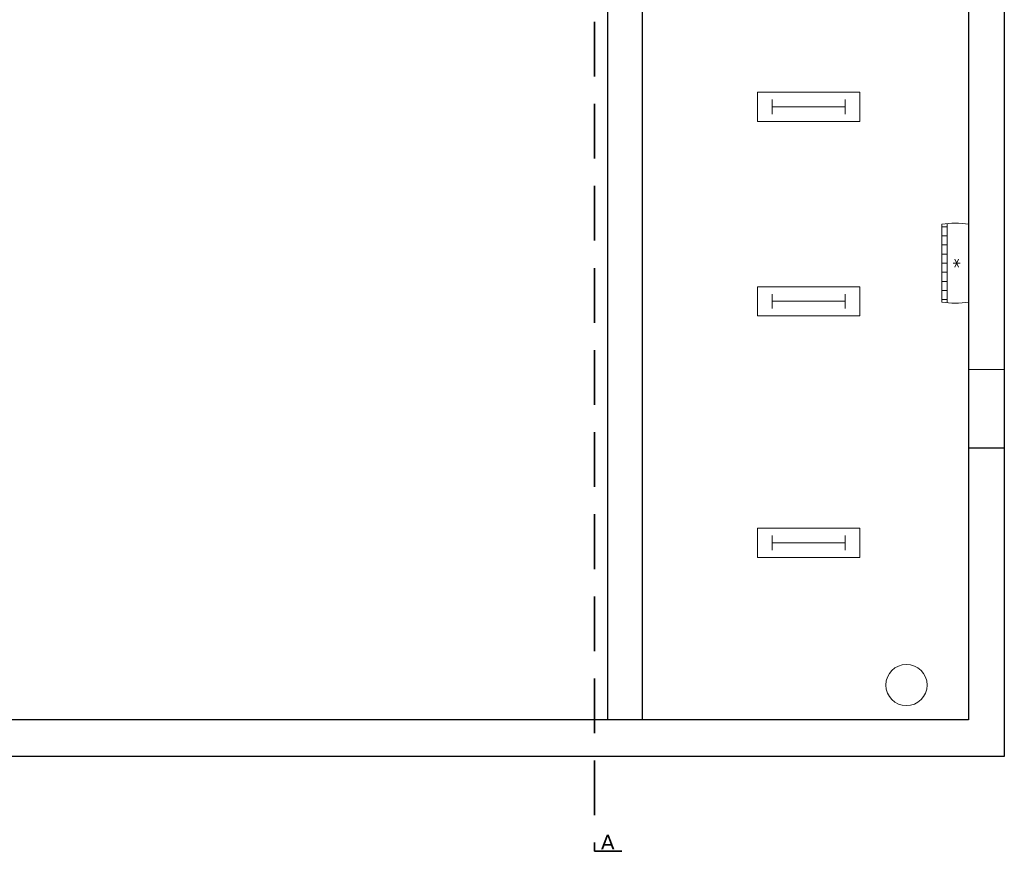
# Model space of a CAD drawing. Header units: centimetres. Extents: x -8592 to 21948, y -2033 to 10821.
# Tile 131 of 147: x 8148 to 9227, y -1928 to -1016. Entities that reach past the tile are written whole.
import ezdxf
from ezdxf.enums import TextEntityAlignment as Align

# ---------------------------------------------------------------- set-up
doc = ezdxf.new("R2010")
doc.units = ezdxf.units.CM
doc.header["$LTSCALE"] = 10
doc.linetypes.add('DASHED', pattern=[0.75, 0.5, -0.25])
doc.layers.get('0').update_dxf_attribs({"color": 254})
for name, color, linetype, lineweight in [('2DE_OBL_L+', 91, 'Continuous', 20), ('2DH_OBJ', 41, 'Continuous', 20), ('obrys', 5, 'Continuous', 35)]:
    doc.layers.add(name, color=color, linetype=linetype, lineweight=lineweight)
doc.styles.add('CP_ATTR', font='ARIAL.TTF')
doc.styles.get("Standard").update_dxf_attribs({"font": 'verdana.ttf'})

# ---------------------------------------------------------------- blocks, each defined once
blk = doc.blocks.new('2darn_star100')
for p, q in [((6.5, -3.8), (-6.5, 3.8)), ((-6.5, -3.8), (6.5, 3.8)), ((0, 7.5), (0, -7.5))]:
    blk.add_line(p, q)
blk = doc.blocks.new('2DARZ_100_zevasf8')
for p, q in [((-42.8, 0), (42.8, 0)), ((-40, 0), (-40, -6)), ((-30, 0), (-30, -6)), ((-20, 0), (-20, -6)), ((-10, 0), (-10, -6)), ((0, 0), (0, -6)), ((10, 0), (10, -6)), ((20, 0), (20, -6)), ((30, 0), (30, -6)), ((40, 0), (40, -6)), ((-43.4, -6), (43.4, -6)), ((-42.8, -29.5), (42.8, -29.5))]:
    blk.add_line(p, q)
for centre, start, end in [((65.5, -14.8), 172.243, 187.757), ((-65.5, -14.8), 0, 7.757), ((-65.5, -14.8), 352.243, 0)]:
    blk.add_arc(centre, 109.3, start, end)
at = {"xscale": 0.65555555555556, "yscale": 0.50826548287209}
blk.add_blockref('2darn_star100', (0, -16.3), dxfattribs=at)
at = {"linetype": 'ByBlock', "style": 'CP_ATTR', "flags": 9}
for tag, p in [('OTHER', (-9.2, -1.8)), ('WEIGHT', (-9.2, -1.8)), ('CHARACTER', (-9.2, -1.8)), ('ORDER-NO', (-9.2, -1.9)), ('PRODUCT-TYPE', (-9.2, -1.8)), ('ARTICLE', (-9.2, -1.8)), ('PRODUCER', (-9.2, -1.8)), ('NUMBER', (-9.2, -1.8)), ('GROUP', (-9.2, -1.8)), ('NAME', (-9.2, -1.8)), ('PRICE', (-9.2, -1.9))]:
    blk.add_attdef(tag, text='', height=0.005, dxfattribs=at).set_placement(p, align=Align.MIDDLE_LEFT)
blk = doc.blocks.new('CPEL_3420')
for p, q in [((-0.5, 0.1), (-0.5, -0.1)), ((-0.5, 0), (0.5, 0)), ((0.5, 0.1), (0.5, -0.1))]:
    blk.add_line(p, q)
blk.add_lwpolyline([(-0.7, 0.2), (0.7, 0.2), (0.7, -0.2), (-0.7, -0.2)], close=True)
at = {"linetype": 'ByBlock', "style": 'CP_ATTR', "flags": 9}
for tag, p in [('NAME', (-0.092, -0.018)), ('GROUP', (-0.092, -0.018)), ('NUMBER', (-0.092, -0.018)), ('PRODUCER', (-0.092, -0.018)), ('ARTICLE', (-0.092, -0.018)), ('CHARACTER', (-0.092, -0.018)), ('VOLTAGE', (-0.092, -0.019)), ('WEIGHT', (-0.092, -0.018)), ('OTHER', (-0.092, -0.018)), ('PRODUCT-TYPE', (-0.092, -0.019)), ('ORDER-NO', (-0.092, -0.019)), ('POWER', (-0.092, -0.019))]:
    blk.add_attdef(tag, text='', height=0.00005, dxfattribs=at).set_placement(p, align=Align.MIDDLE_LEFT)

msp = doc.modelspace()

# ---------------------------------------------------------------- linework, layer by layer
at = {"color": 6, "linetype": 'DASHED', "lineweight": 35, "ltscale": 12}
msp.add_lwpolyline([(8872.7, -132.4), (8842.7, -132.4), (8842.7, -568.4), (8777.8, -568.4), (8777.8, -1927.9), (8807.8, -1927.9)], dxfattribs=at)
at = {"layer": 'obrys', "color": 0, "lineweight": 30}
for points in [[(7453.4, -472.7), (7453.4, -1823.6), (9227.2, -1823.6), (9227.2, -472.7), (7453.4, -472.7)], [(7492.6, -512.7), (9188, -512.7), (9188, -1783.6), (7492.6, -1783.6), (7492.6, -512.7)], [(8792, -512.7), (8792, -1783.6)], [(8830, -952.7), (8830, -1783.6)], [(9188, -1485.6), (9188, -1485.6), (9227.2, -1485.6)]]:
    msp.add_lwpolyline(points, dxfattribs=at)
at = {"layer": 'obrys', "color": 0, "lineweight": 20}
msp.add_lwpolyline([(9188, -1399.6), (9227.2, -1399.6)], dxfattribs=at)
at = {"layer": 'obrys', "color": 13, "lineweight": 20}
msp.add_circle((9119.9, -1745.6), 22.6, dxfattribs=at)

# ---------------------------------------------------------------- block references
at = {"layer": '2DE_OBL_L+', "xscale": 80, "yscale": 80, "zscale": 80}
for p in [(9012.7, -1111.7), (9012.7, -1324.9), (9012.7, -1589.6)]:
    msp.add_blockref('CPEL_3420', p, dxfattribs=at)
at = {"layer": '2DH_OBJ', "lineweight": 18, "rotation": 90}
msp.add_blockref('2DARZ_100_zevasf8', (9158.6, -1283.1), dxfattribs=at)

# ---------------------------------------------------------------- texts
at = {"color": 1, "linetype": 'Continuous', "insert": (8784.9, -1909.8), "char_height": 16, "width": 34.275, "attachment_point": 1}
msp.add_mtext('A', dxfattribs=at)

doc.saveas('drawing.dxf')
